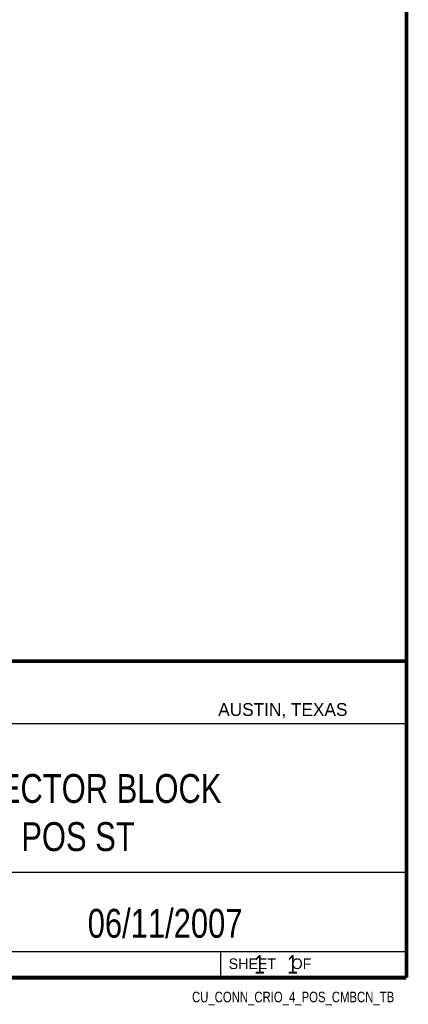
# Model space of a CAD drawing. Header units: inches. Extents: x 0.2 to 16.8, y 0.1 to 10.8.
# Tile 9 of 10: x 14.7 to 16.8, y 0.1 to 5.4. Entities that reach past the tile are written whole.
import ezdxf
from ezdxf.enums import TextEntityAlignment as Align

# ---------------------------------------------------------------- set-up
doc = ezdxf.new("R2010")
doc.units = ezdxf.units.IN
doc.header["$LTSCALE"] = 0.935
doc.header["$MEASUREMENT"] = 0
doc.layers.get('0').update_dxf_attribs({"linetype": 'CONTINUOUS'})
doc.styles.get("Standard").update_dxf_attribs({"font": 'txt', "width": 0.8})

msp = doc.modelspace()

# ---------------------------------------------------------------- linework, layer by layer
at = {"color": 2, "linetype": 'CONTINUOUS'}
for p, q in [((13.0652, 1.9695), (16.745, 1.9695)), ((13.0652, 1.9695), (16.745, 1.9695)), ((16.745, 1.9695), (16.745, 0.2605)), ((16.745, 1.9695), (16.745, 0.2605)), ((13.0653, 1.6329), (16.75, 1.6329)), ((13.0652, 0.8295), (16.745, 0.8295)), ((13.0652, 0.8295), (16.745, 0.8295)), ((13.0652, 0.4005), (16.745, 0.4005)), ((13.0652, 0.4005), (16.745, 0.4005)), ((15.745, 0.4005), (15.745, 0.2605)), ((15.745, 0.4005), (15.745, 0.2605)), ((13.0652, 0.2605), (16.745, 0.2605)), ((13.0652, 0.2605), (16.745, 0.2605)), ((15.7462, 0.2607), (16.7462, 0.2607)), ((15.7462, 0.2607), (15.7462, 0.2602)), ((15.7462, 0.2607), (16.7462, 0.2607)), ((15.7462, 0.2607), (15.7462, 0.2602)), ((15.7462, 0.2602), (16.7462, 0.2602)), ((15.7462, 0.2602), (16.7462, 0.2602)), ((16.7462, 0.2607), (16.7462, 0.2602)), ((16.7462, 0.2607), (16.7462, 0.2602))]:
    msp.add_line(p, q, dxfattribs=at)
at = {"color": 7, "linetype": 'CONTINUOUS', "const_width": 0.02}
for points in [[(16.75, 0.2586), (16.75, 10.7586)], [(11.4718, 1.9702), (16.75, 1.9707)], [(0.25, 0.2586), (16.75, 0.2586)]]:
    msp.add_lwpolyline(points, dxfattribs=at)

# ---------------------------------------------------------------- texts
at = {"color": 2, "linetype": 'CONTINUOUS'}
for s, height, p in [('AUSTIN, TEXAS', 0.069617, (15.7327, 1.6745)), ('SHEET    OF', 0.057262, (15.7892, 0.3052))]:
    msp.add_text(s, height=height, dxfattribs=at).set_placement(p)
at = {"color": 2, "linetype": 'CONTINUOUS', "width": 0.8}
msp.add_text('CU_CONN_CRIO_4_POS_CMBCN_TB', height=0.057262, dxfattribs=at).set_placement((16.6837, 0.1254), align=Align.RIGHT)
msp.add_text('CU_CONN_CRIO_4_POS_CMBCN_TB', height=0.057262, dxfattribs=at).set_placement((16.6837, 0.1254), align=Align.RIGHT)
at = {"color": 7, "linetype": 'CONTINUOUS'}
for s, insert, char_height, width, attachment_point in [('CONNECTOR BLOCK\\P4 POS ST', (14.9051, 1.3603), 0.15625, 1.875, 2), ('06/11/2007 ', (15.4455, 0.6307), 0.15625, 1.375, 2), ('06/11/2007 ', (15.4455, 0.6307), 0.15625, 1.375, 2), ('    1    1', (15.8075, 0.3805), 0.1, 0.8, 1), ('    1    1', (15.8075, 0.3805), 0.1, 0.8, 1)]:
    msp.add_mtext(s, dxfattribs=dict(at, insert=insert, char_height=char_height, width=width, attachment_point=attachment_point))

doc.saveas('drawing.dxf')
